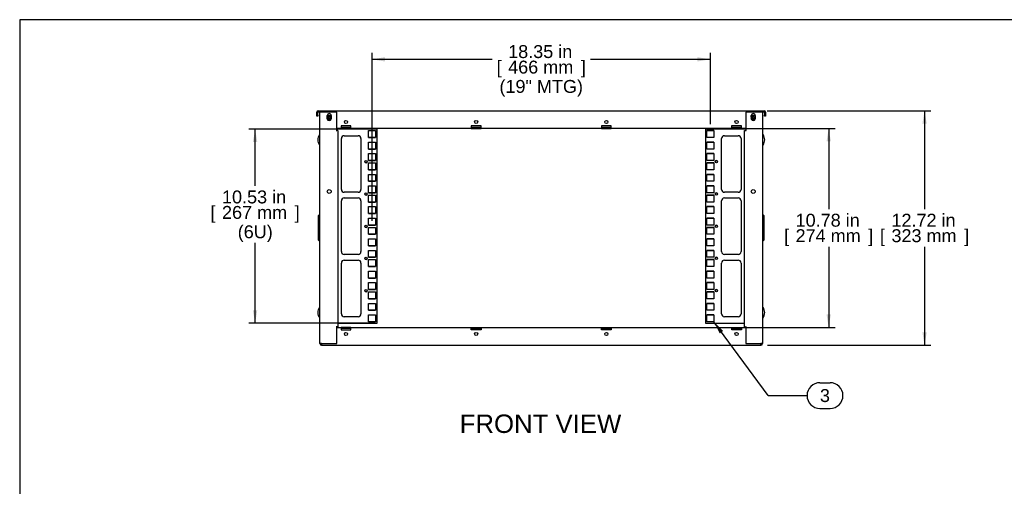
# Model space of a CAD drawing. Header units: inches. Extents: x 0 to 100, y 0 to 75.
# Tile 2 of 20: x 0 to 53, y 50 to 75. Entities that reach past the tile are written whole.
import ezdxf
from ezdxf.enums import TextEntityAlignment as Align

# ---------------------------------------------------------------- set-up
doc = ezdxf.new("R2010")
doc.units = ezdxf.units.IN
doc.header["$MEASUREMENT"] = 0
for name, color, linetype in [('COM57176-26', 7, 'Continuous'), ('COM57177-2', 7, 'Continuous'), ('COM57179-6S', 7, 'Continuous'), ('Default', 7, 'Continuous'), ('HAN13044', 7, 'Continuous'), ('SCS19417', 7, 'Continuous'), ('SCS19496', 7, 'Continuous')]:
    doc.layers.add(name, color=color, linetype=linetype)
doc.styles.add('SEACAD_Arial', font='arial.ttf')
doc.dimstyles.new('WEB', dxfattribs={"dimtxt": 0.7, "dimasz": 0.7, "dimexe": 0.35, "dimexo": 0.35, "dimgap": 0.175, "dimtad": 0, "dimtih": 1, "dimtoh": 1, "dimzin": 4, "dimdsep": 46, "dimtxsty": 'SEACAD_Arial', "dimblk1": '_SE_FILLED', "dimblk2": '_SE_FILLED', "dimsah": 1, "dimcen": 0.35, "dimadec": 0, "dimazin": 0, "dimtfac": 0.8, "dimtdec": 0, "dimtofl": 0, "dimtmove": 0, "dimatfit": 3, "dimfxl": 1, "dimtolj": 1, "dimtzin": 4, "dimarcsym": 0})

# ---------------------------------------------------------------- blocks, each defined once
blk = doc.blocks.new('SEANNOT_GROUP3')
at = {"layer": 'Default', "linetype": 'Continuous'}
blk.add_hatch(color=7, dxfattribs=at).paths.add_polyline_path([(38.16, 58.052), (37.651, 58.546), (37.973, 57.914)])
at = {"layer": 'Default', "color": 7, "linetype": 'Continuous'}
for p, q in [((43.405, 55.244), (43.953, 55.244)), ((40.605, 54.544), (42.705, 54.544)), ((43.405, 53.844), (43.953, 53.844))]:
    blk.add_line(p, q, dxfattribs=at)
blk.add_lwpolyline([(40.605, 54.544), (37.651, 58.546)], dxfattribs=at)
for centre, start, end in [((43.405, 54.544), 90, 270), ((43.953, 54.544), 270, 90)]:
    blk.add_arc(centre, 0.7, start, end, dxfattribs=at)
at = {"layer": 'Default', "color": 7, "linetype": 'Continuous', "style": 'SEACAD_Arial'}
blk.add_text('3', height=0.7, dxfattribs=at).set_placement((43.405, 54.894), align=Align.TOP_LEFT)
blk = doc.blocks.new('SE3')
at = {"layer": 'COM57176-26', "color": 7, "linetype": 'Continuous'}
for p, q in [((16.288, 57.363), (16.288, 69.927)), ((16.374, 69.927), (16.288, 69.927)), ((17.2, 69.927), (16.374, 69.927)), ((16.679, 69.676), (16.679, 69.731)), ((16.897, 69.731), (16.897, 69.676)), ((17.2, 68.927), (17.2, 69.927)), ((40.202, 69.927), (39.376, 69.927)), ((39.376, 69.927), (39.376, 68.927)), ((39.679, 69.676), (39.679, 69.731)), ((39.897, 69.731), (39.897, 69.676)), ((40.288, 69.927), (40.202, 69.927)), ((40.288, 69.927), (40.288, 57.363)), ((17.171, 68.927), (17.171, 68.927)), ((17.171, 68.927), (17.2, 68.927)), ((17.257, 68.927), (17.171, 68.927)), ((17.257, 68.927), (17.257, 58.277)), ((39.319, 68.927), (39.405, 68.927)), ((39.319, 58.277), (39.319, 68.927)), ((39.405, 68.927), (39.376, 68.927)), ((39.405, 68.927), (39.405, 68.927)), ((17.171, 58.277), (17.2, 58.277)), ((17.171, 58.277), (17.171, 58.277)), ((17.257, 58.277), (17.171, 58.277)), ((17.2, 57.363), (17.2, 58.277)), ((17.2, 58.246), (17.429, 58.246)), ((17.96, 58.246), (17.429, 58.246)), ((17.429, 58.246), (17.429, 58.16)), ((17.96, 58.246), (24.492, 58.246)), ((17.96, 58.16), (17.96, 58.246)), ((24.492, 58.16), (24.492, 58.246)), ((24.492, 58.246), (25.023, 58.246)), ((25.023, 58.246), (31.554, 58.246)), ((25.023, 58.246), (25.023, 58.16)), ((31.554, 58.16), (31.554, 58.246)), ((31.554, 58.246), (32.085, 58.246)), ((32.085, 58.246), (38.617, 58.246)), ((32.085, 58.246), (32.085, 58.16)), ((38.617, 58.16), (38.617, 58.246)), ((38.617, 58.246), (39.148, 58.246)), ((39.148, 58.246), (39.376, 58.246)), ((39.148, 58.246), (39.148, 58.16)), ((39.319, 58.277), (39.405, 58.277)), ((39.376, 58.277), (39.376, 57.363)), ((39.405, 58.277), (39.376, 58.277)), ((39.405, 58.277), (39.405, 58.277)), ((17.96, 58.189), (17.429, 58.189)), ((17.429, 58.16), (17.429, 58.106)), ((17.429, 58.106), (17.96, 58.106)), ((17.96, 58.106), (17.96, 58.16)), ((24.492, 58.189), (25.023, 58.189)), ((24.492, 58.106), (24.492, 58.16)), ((25.023, 58.106), (24.492, 58.106)), ((25.023, 58.16), (25.023, 58.106)), ((31.554, 58.189), (32.085, 58.189)), ((31.554, 58.106), (31.554, 58.16)), ((32.085, 58.106), (31.554, 58.106)), ((32.085, 58.16), (32.085, 58.106)), ((38.617, 58.189), (39.148, 58.189)), ((38.617, 58.106), (38.617, 58.16)), ((39.148, 58.106), (38.617, 58.106)), ((39.148, 58.16), (39.148, 58.106)), ((16.374, 57.363), (16.288, 57.363)), ((16.374, 57.363), (16.374, 57.277)), ((16.374, 57.363), (17.2, 57.363)), ((16.374, 57.277), (40.202, 57.277)), ((39.376, 57.363), (40.202, 57.363)), ((40.202, 57.277), (40.202, 57.363)), ((40.288, 57.363), (40.202, 57.363))]:
    blk.add_line(p, q, dxfattribs=at)
for centre, radius in [((16.788, 65.615), 0.106), ((39.788, 65.615), 0.106), ((17.695, 57.888), 0.085), ((24.757, 57.888), 0.085), ((31.82, 57.888), 0.085), ((38.882, 57.888), 0.085)]:
    blk.add_circle(centre, radius, dxfattribs=at)
for centre, radius, start, end in [((16.788, 69.731), 0.109, 0, 180), ((16.788, 69.574), 0.109, 193.3449, 346.6551), ((39.788, 69.731), 0.109, 0, 180), ((39.788, 69.574), 0.109, 193.3449, 346.6551), ((16.374, 57.363), 0.086, 180, 270), ((16.374, 57.363), 0.029, 180, 270), ((40.202, 57.363), 0.086, 270, 0), ((40.202, 57.363), 0.029, 270, 0)]:
    blk.add_arc(centre, radius, start, end, dxfattribs=at)
at = {"layer": 'COM57177-2', "color": 7, "linetype": 'Continuous'}
for p, q in [((16.202, 69.999), (16.338, 69.999)), ((16.338, 69.999), (16.384, 69.999)), ((16.384, 69.927), (16.384, 69.999)), ((16.384, 69.999), (40.192, 69.999)), ((40.192, 69.999), (40.192, 69.927)), ((40.192, 69.999), (40.239, 69.999)), ((40.239, 69.999), (40.374, 69.999)), ((16.116, 69.762), (16.116, 69.913)), ((16.116, 69.699), (16.116, 69.762)), ((16.173, 69.699), (16.116, 69.699)), ((16.173, 69.762), (16.173, 69.913)), ((16.173, 69.762), (16.173, 69.699)), ((16.202, 69.942), (16.338, 69.942)), ((16.384, 69.942), (16.338, 69.942)), ((40.239, 69.942), (40.192, 69.942)), ((40.239, 69.942), (40.374, 69.942)), ((40.403, 69.913), (40.403, 69.762)), ((40.403, 69.699), (40.403, 69.762)), ((40.46, 69.699), (40.403, 69.699)), ((40.46, 69.913), (40.46, 69.762)), ((40.46, 69.762), (40.46, 69.699)), ((17.429, 69.03), (17.2, 69.03)), ((17.96, 69.17), (17.429, 69.17)), ((17.429, 69.17), (17.429, 69.116)), ((17.429, 69.116), (17.429, 69.03)), ((17.96, 69.087), (17.429, 69.087)), ((17.429, 69.03), (17.96, 69.03)), ((17.96, 69.116), (17.96, 69.17)), ((17.96, 69.03), (17.96, 69.116)), ((24.491, 69.03), (17.96, 69.03)), ((25.023, 69.17), (24.491, 69.17)), ((24.491, 69.17), (24.491, 69.116)), ((24.491, 69.116), (24.491, 69.03)), ((25.023, 69.087), (24.491, 69.087)), ((24.491, 69.03), (25.023, 69.03)), ((25.023, 69.116), (25.023, 69.17)), ((25.023, 69.03), (25.023, 69.116)), ((31.554, 69.03), (25.023, 69.03)), ((32.085, 69.17), (31.554, 69.17)), ((31.554, 69.17), (31.554, 69.116)), ((31.554, 69.116), (31.554, 69.03)), ((32.085, 69.087), (31.554, 69.087)), ((31.554, 69.03), (32.085, 69.03)), ((32.085, 69.116), (32.085, 69.17)), ((32.085, 69.03), (32.085, 69.116)), ((38.616, 69.03), (32.085, 69.03)), ((39.148, 69.17), (38.616, 69.17)), ((38.616, 69.17), (38.616, 69.116)), ((38.616, 69.116), (38.616, 69.03)), ((39.148, 69.087), (38.616, 69.087)), ((38.616, 69.03), (39.148, 69.03)), ((39.148, 69.116), (39.148, 69.17)), ((39.148, 69.03), (39.148, 69.116)), ((39.376, 69.03), (39.148, 69.03))]:
    blk.add_line(p, q, dxfattribs=at)
for centre in [(17.694, 69.388), (24.757, 69.388), (31.819, 69.388), (38.882, 69.388)]:
    blk.add_circle(centre, 0.085, dxfattribs=at)
for centre, radius, start, end in [((16.202, 69.913), 0.086, 90, 180), ((40.374, 69.913), 0.086, 0, 90), ((16.202, 69.913), 0.029, 90, 180), ((40.374, 69.913), 0.029, 0, 90)]:
    blk.add_arc(centre, radius, start, end, dxfattribs=at)
at = {"layer": 'COM57179-6S', "color": 7, "linetype": 'Continuous'}
for p, q in [((19.383, 68.999), (17.2, 68.999)), ((18.926, 68.545), (18.926, 68.92)), ((18.926, 68.92), (19.301, 68.92)), ((19.301, 68.92), (19.301, 68.545)), ((19.383, 58.468), (19.383, 68.999)), ((39.376, 68.999), (37.193, 68.999)), ((37.193, 68.999), (37.193, 58.468)), ((37.276, 68.546), (37.276, 68.921)), ((37.276, 68.921), (37.651, 68.921)), ((37.651, 68.92), (37.276, 68.92)), ((37.651, 68.921), (37.651, 68.546)), ((17.448, 65.73), (17.448, 68.486)), ((17.605, 68.643), (18.351, 68.643)), ((18.508, 68.486), (18.508, 65.73)), ((18.926, 68.546), (19.301, 68.546)), ((19.301, 68.545), (18.926, 68.545)), ((37.651, 68.546), (37.276, 68.546)), ((38.068, 65.73), (38.068, 68.486)), ((38.225, 68.643), (38.971, 68.643)), ((39.128, 68.486), (39.128, 65.73)), ((18.926, 67.92), (18.926, 68.295)), ((18.926, 68.295), (19.301, 68.295)), ((18.926, 67.921), (19.301, 67.921)), ((19.301, 67.92), (18.926, 67.92)), ((19.301, 68.295), (19.301, 67.92)), ((37.276, 67.921), (37.276, 68.296)), ((37.276, 68.296), (37.651, 68.296)), ((37.651, 68.295), (37.276, 68.295)), ((37.651, 67.921), (37.276, 67.921)), ((37.651, 68.296), (37.651, 67.921)), ((18.926, 67.295), (18.926, 67.67)), ((18.926, 67.67), (19.301, 67.67)), ((18.926, 67.296), (19.301, 67.296)), ((19.301, 67.295), (18.926, 67.295)), ((19.301, 67.67), (19.301, 67.295)), ((37.276, 67.296), (37.276, 67.671)), ((37.276, 67.671), (37.651, 67.671)), ((37.651, 67.67), (37.276, 67.67)), ((37.651, 67.296), (37.276, 67.296)), ((37.651, 67.671), (37.651, 67.296)), ((18.926, 66.795), (18.926, 67.17)), ((18.926, 67.17), (19.301, 67.17)), ((18.926, 66.796), (19.301, 66.796)), ((19.301, 66.795), (18.926, 66.795)), ((19.301, 67.17), (19.301, 66.795)), ((37.276, 66.796), (37.276, 67.171)), ((37.276, 67.171), (37.651, 67.171)), ((37.651, 67.17), (37.276, 67.17)), ((37.651, 66.796), (37.276, 66.796)), ((37.651, 67.171), (37.651, 66.796)), ((18.926, 66.17), (18.926, 66.545)), ((18.926, 66.545), (19.301, 66.545)), ((19.301, 66.545), (19.301, 66.17)), ((37.276, 66.171), (37.276, 66.546)), ((37.276, 66.546), (37.651, 66.546)), ((37.651, 66.545), (37.276, 66.545)), ((37.651, 66.546), (37.651, 66.171)), ((18.926, 66.171), (19.301, 66.171)), ((19.301, 66.17), (18.926, 66.17)), ((18.926, 65.545), (18.926, 65.92)), ((18.926, 65.92), (19.301, 65.92)), ((19.301, 65.92), (19.301, 65.545)), ((37.651, 66.171), (37.276, 66.171)), ((37.276, 65.546), (37.276, 65.921)), ((37.276, 65.921), (37.651, 65.921)), ((37.651, 65.92), (37.276, 65.92)), ((37.651, 65.921), (37.651, 65.546)), ((18.351, 65.573), (17.605, 65.573)), ((17.605, 65.268), (18.351, 65.268)), ((18.926, 65.546), (19.301, 65.546)), ((19.301, 65.545), (18.926, 65.545)), ((18.926, 65.045), (18.926, 65.42)), ((18.926, 65.42), (19.301, 65.42)), ((19.301, 65.42), (19.301, 65.045)), ((37.651, 65.546), (37.276, 65.546)), ((37.276, 65.046), (37.276, 65.421)), ((37.276, 65.421), (37.651, 65.421)), ((37.651, 65.42), (37.276, 65.42)), ((37.651, 65.421), (37.651, 65.046)), ((38.971, 65.573), (38.225, 65.573)), ((38.225, 65.268), (38.971, 65.268)), ((17.448, 62.355), (17.448, 65.111)), ((18.508, 65.111), (18.508, 62.355)), ((18.926, 65.046), (19.301, 65.046)), ((19.301, 65.045), (18.926, 65.045)), ((18.926, 64.42), (18.926, 64.795)), ((18.926, 64.795), (19.301, 64.795)), ((19.301, 64.795), (19.301, 64.42)), ((37.651, 65.046), (37.276, 65.046)), ((37.276, 64.421), (37.276, 64.796)), ((37.276, 64.796), (37.651, 64.796)), ((37.651, 64.795), (37.276, 64.795)), ((37.651, 64.796), (37.651, 64.421)), ((38.068, 62.355), (38.068, 65.111)), ((39.128, 65.111), (39.128, 62.355)), ((18.926, 64.421), (19.301, 64.421)), ((19.301, 64.42), (18.926, 64.42)), ((18.926, 63.795), (18.926, 64.17)), ((18.926, 64.17), (19.301, 64.17)), ((19.301, 64.17), (19.301, 63.795)), ((37.651, 64.421), (37.276, 64.421)), ((37.276, 63.796), (37.276, 64.171)), ((37.276, 64.171), (37.651, 64.171)), ((37.651, 64.17), (37.276, 64.17)), ((37.651, 64.171), (37.651, 63.796)), ((18.926, 63.796), (19.301, 63.796)), ((19.301, 63.795), (18.926, 63.795)), ((18.926, 63.295), (18.926, 63.67)), ((18.926, 63.67), (19.301, 63.67)), ((19.301, 63.67), (19.301, 63.295)), ((37.651, 63.796), (37.276, 63.796)), ((37.276, 63.296), (37.276, 63.671)), ((37.276, 63.671), (37.651, 63.671)), ((37.651, 63.67), (37.276, 63.67)), ((37.651, 63.671), (37.651, 63.296)), ((18.926, 63.296), (19.301, 63.296)), ((19.301, 63.295), (18.926, 63.295)), ((18.926, 62.67), (18.926, 63.045)), ((18.926, 63.045), (19.301, 63.045)), ((19.301, 63.045), (19.301, 62.67)), ((37.651, 63.296), (37.276, 63.296)), ((37.276, 62.671), (37.276, 63.046)), ((37.276, 63.046), (37.651, 63.046)), ((37.651, 63.045), (37.276, 63.045)), ((37.651, 63.046), (37.651, 62.671)), ((18.926, 62.671), (19.301, 62.671)), ((19.301, 62.67), (18.926, 62.67)), ((37.651, 62.671), (37.276, 62.671)), ((18.351, 62.198), (17.605, 62.198)), ((18.926, 62.045), (18.926, 62.42)), ((18.926, 62.42), (19.301, 62.42)), ((18.926, 62.046), (19.301, 62.046)), ((19.301, 62.045), (18.926, 62.045)), ((19.301, 62.42), (19.301, 62.045)), ((37.276, 62.046), (37.276, 62.421)), ((37.276, 62.421), (37.651, 62.421)), ((37.651, 62.42), (37.276, 62.42)), ((37.651, 62.046), (37.276, 62.046)), ((37.651, 62.421), (37.651, 62.046)), ((38.971, 62.198), (38.225, 62.198)), ((17.448, 58.98), (17.448, 61.736)), ((17.605, 61.893), (18.351, 61.893)), ((18.508, 61.736), (18.508, 58.98)), ((18.926, 61.545), (18.926, 61.92)), ((18.926, 61.92), (19.301, 61.92)), ((18.926, 61.546), (19.301, 61.546)), ((19.301, 61.545), (18.926, 61.545)), ((19.301, 61.92), (19.301, 61.545)), ((37.276, 61.546), (37.276, 61.921)), ((37.276, 61.921), (37.651, 61.921)), ((37.651, 61.92), (37.276, 61.92)), ((37.651, 61.546), (37.276, 61.546)), ((37.651, 61.921), (37.651, 61.546)), ((38.068, 58.98), (38.068, 61.736)), ((38.225, 61.893), (38.971, 61.893)), ((39.128, 61.736), (39.128, 58.98)), ((18.926, 60.92), (18.926, 61.295)), ((18.926, 61.295), (19.301, 61.295)), ((18.926, 60.921), (19.301, 60.921)), ((19.301, 60.92), (18.926, 60.92)), ((19.301, 61.295), (19.301, 60.92)), ((37.276, 60.921), (37.276, 61.296)), ((37.276, 61.296), (37.651, 61.296)), ((37.651, 61.295), (37.276, 61.295)), ((37.651, 60.921), (37.276, 60.921)), ((37.651, 61.296), (37.651, 60.921)), ((18.926, 60.295), (18.926, 60.67)), ((18.926, 60.67), (19.301, 60.67)), ((19.301, 60.67), (19.301, 60.295)), ((37.276, 60.296), (37.276, 60.671)), ((37.276, 60.671), (37.651, 60.671)), ((37.651, 60.67), (37.276, 60.67)), ((37.651, 60.671), (37.651, 60.296)), ((18.926, 60.296), (19.301, 60.296)), ((19.301, 60.295), (18.926, 60.295)), ((18.926, 59.795), (18.926, 60.17)), ((18.926, 60.17), (19.301, 60.17)), ((19.301, 60.17), (19.301, 59.795)), ((37.651, 60.296), (37.276, 60.296)), ((37.276, 59.796), (37.276, 60.171)), ((37.276, 60.171), (37.651, 60.171)), ((37.651, 60.17), (37.276, 60.17)), ((37.651, 60.171), (37.651, 59.796)), ((18.926, 59.796), (19.301, 59.796)), ((19.301, 59.795), (18.926, 59.795)), ((18.926, 59.17), (18.926, 59.545)), ((18.926, 59.545), (19.301, 59.545)), ((19.301, 59.545), (19.301, 59.17)), ((37.651, 59.796), (37.276, 59.796)), ((37.276, 59.171), (37.276, 59.546)), ((37.276, 59.546), (37.651, 59.546)), ((37.651, 59.545), (37.276, 59.545)), ((37.651, 59.546), (37.651, 59.171)), ((18.351, 58.823), (17.605, 58.823)), ((18.926, 59.171), (19.301, 59.171)), ((19.301, 59.17), (18.926, 59.17)), ((18.926, 58.545), (18.926, 58.92)), ((18.926, 58.92), (19.301, 58.92)), ((19.301, 58.92), (19.301, 58.545)), ((37.651, 59.171), (37.276, 59.171)), ((37.276, 58.546), (37.276, 58.921)), ((37.276, 58.921), (37.651, 58.921)), ((37.651, 58.92), (37.276, 58.92)), ((37.651, 58.921), (37.651, 58.546)), ((38.971, 58.823), (38.225, 58.823)), ((17.257, 58.468), (19.383, 58.468)), ((18.926, 58.546), (19.301, 58.546)), ((19.301, 58.545), (18.926, 58.545)), ((37.193, 58.468), (39.319, 58.468)), ((37.651, 58.546), (37.276, 58.546))]:
    blk.add_line(p, q, dxfattribs=at)
for centre in [(18.786, 67.233), (37.791, 67.234), (18.786, 65.483), (37.791, 65.484), (18.786, 63.733), (37.791, 63.734), (18.786, 61.983), (37.791, 61.984), (18.786, 60.233), (37.791, 60.234)]:
    blk.add_circle(centre, 0.0625, dxfattribs=at)
for centre, radius, start, end in [((17.605, 68.486), 0.157, 90, 180), ((18.351, 68.486), 0.157, 0, 90), ((38.225, 68.486), 0.157, 90, 180), ((38.971, 68.486), 0.157, 0, 90), ((37.791, 67.233), 0.0625, 0.4584, 180), ((18.786, 67.234), 0.0625, 180.4584, 0), ((17.605, 65.73), 0.157, 180, 270), ((18.351, 65.73), 0.157, 270, 0), ((38.225, 65.73), 0.157, 180, 270), ((38.971, 65.73), 0.157, 270, 0), ((17.605, 65.111), 0.157, 90, 180), ((18.351, 65.111), 0.157, 0, 90), ((18.786, 65.484), 0.0625, 180.4584, 0), ((37.791, 65.483), 0.0625, 0.4583, 180), ((38.225, 65.111), 0.157, 90, 180), ((38.971, 65.111), 0.157, 0, 90), ((18.786, 63.734), 0.0625, 180.4584, 0), ((37.791, 63.733), 0.0625, 0.4584, 180), ((17.605, 62.355), 0.157, 180, 270), ((18.351, 62.355), 0.157, 270, 0), ((18.786, 61.984), 0.0625, 180.4584, 0), ((37.791, 61.983), 0.0625, 0.4584, 180), ((38.225, 62.355), 0.157, 180, 270), ((38.971, 62.355), 0.157, 270, 0), ((17.605, 61.736), 0.157, 90, 180), ((18.351, 61.736), 0.157, 0, 90), ((38.225, 61.736), 0.157, 90, 180), ((38.971, 61.736), 0.157, 0, 90), ((18.786, 60.234), 0.0625, 180.4583, 0), ((37.791, 60.233), 0.0625, 0.4585, 180), ((17.605, 58.98), 0.157, 180, 270), ((18.351, 58.98), 0.157, 270, 0), ((38.225, 58.98), 0.157, 180, 270), ((38.971, 58.98), 0.157, 270, 0)]:
    blk.add_arc(centre, radius, start, end, dxfattribs=at)
at = {"layer": 'HAN13044', "color": 7, "linetype": 'Continuous'}
for p, q in [((16.213, 64.306), (16.251, 64.344)), ((16.213, 62.984), (16.213, 64.306)), ((16.251, 64.344), (16.288, 64.344)), ((16.251, 64.344), (16.251, 62.946)), ((40.288, 64.344), (40.325, 64.344)), ((40.325, 62.946), (40.325, 64.344)), ((40.363, 64.306), (40.325, 64.344)), ((40.363, 64.306), (40.363, 62.984)), ((16.251, 62.946), (16.213, 62.984)), ((16.288, 62.946), (16.251, 62.946)), ((40.288, 62.946), (40.325, 62.946)), ((40.325, 62.946), (40.363, 62.984))]:
    blk.add_line(p, q, dxfattribs=at)
at = {"layer": 'SCS19417', "color": 7, "linetype": 'Continuous'}
for p, q in [((16.77, 69.642), (16.67, 69.642)), ((16.67, 69.588), (16.77, 69.588)), ((16.715, 69.601), (16.715, 69.628)), ((16.715, 69.628), (16.77, 69.628)), ((16.77, 69.601), (16.715, 69.601)), ((16.807, 69.702), (16.77, 69.702)), ((16.77, 69.702), (16.77, 69.642)), ((16.77, 69.628), (16.77, 69.642)), ((16.77, 69.588), (16.77, 69.601)), ((16.77, 69.588), (16.77, 69.527)), ((16.77, 69.527), (16.807, 69.527)), ((16.807, 69.642), (16.807, 69.702)), ((16.907, 69.642), (16.807, 69.642)), ((16.807, 69.642), (16.807, 69.628)), ((16.807, 69.628), (16.861, 69.628)), ((16.861, 69.601), (16.807, 69.601)), ((16.807, 69.601), (16.807, 69.588)), ((16.807, 69.588), (16.907, 69.588)), ((16.807, 69.527), (16.807, 69.588)), ((16.861, 69.628), (16.861, 69.601)), ((39.77, 69.642), (39.67, 69.642)), ((39.67, 69.588), (39.77, 69.588)), ((39.715, 69.601), (39.715, 69.628)), ((39.715, 69.628), (39.77, 69.628)), ((39.77, 69.601), (39.715, 69.601)), ((39.807, 69.702), (39.77, 69.702)), ((39.77, 69.702), (39.77, 69.642)), ((39.77, 69.628), (39.77, 69.642)), ((39.77, 69.588), (39.77, 69.601)), ((39.77, 69.588), (39.77, 69.527)), ((39.77, 69.527), (39.807, 69.527)), ((39.807, 69.642), (39.807, 69.702)), ((39.907, 69.642), (39.807, 69.642)), ((39.807, 69.642), (39.807, 69.628)), ((39.807, 69.628), (39.861, 69.628)), ((39.861, 69.601), (39.807, 69.601)), ((39.807, 69.601), (39.807, 69.588)), ((39.807, 69.588), (39.907, 69.588)), ((39.807, 69.527), (39.807, 69.588)), ((39.861, 69.628), (39.861, 69.601))]:
    blk.add_line(p, q, dxfattribs=at)
for centre, start, end in [((16.788, 69.615), 167.5258, 192.4742), ((16.788, 69.615), 12.4742, 167.5258), ((16.788, 69.615), 192.4742, 347.5258), ((16.788, 69.615), 347.5258, 12.4742), ((39.788, 69.615), 167.5258, 192.4742), ((39.788, 69.615), 12.4742, 167.5258), ((39.788, 69.615), 192.4742, 347.5258), ((39.788, 69.615), 347.5258, 12.4742)]:
    blk.add_arc(centre, 0.125, start, end, dxfattribs=at)
at = {"layer": 'SCS19496', "color": 7, "linetype": 'Continuous'}
for p, q in [((16.278, 68.711), (16.266, 68.711)), ((40.311, 68.711), (40.298, 68.711)), ((16.266, 68.131), (16.278, 68.131)), ((40.298, 68.131), (40.311, 68.131)), ((16.278, 59.336), (16.266, 59.336)), ((40.311, 59.336), (40.298, 59.336)), ((16.266, 58.756), (16.278, 58.756)), ((40.298, 58.756), (40.311, 58.756))]:
    blk.add_line(p, q, dxfattribs=at)
for centre, radius, start, end in [((16.697, 68.403), 0.534, 145.3645, 178.1109), ((16.697, 68.439), 0.534, 181.8891, 214.6355), ((16.266, 68.701), 0.01, 90, 145.3645), ((16.278, 68.701), 0.01, 0, 90), ((40.298, 68.701), 0.01, 90, 180), ((40.311, 68.701), 0.01, 34.6355, 90), ((39.88, 68.403), 0.534, 1.8891, 34.6355), ((39.88, 68.439), 0.534, 325.3645, 358.1109), ((16.266, 68.141), 0.01, 214.6355, 270), ((16.278, 68.141), 0.01, 270, 0), ((40.298, 68.141), 0.01, 180, 270), ((40.311, 68.141), 0.01, 270, 325.3645), ((16.697, 59.028), 0.534, 145.3645, 178.1109), ((16.266, 59.326), 0.01, 90, 145.3645), ((16.278, 59.326), 0.01, 0, 90), ((40.298, 59.326), 0.01, 90, 180), ((40.311, 59.326), 0.01, 34.6355, 90), ((39.88, 59.028), 0.534, 1.8891, 34.6355), ((16.697, 59.064), 0.534, 181.8891, 214.6355), ((16.266, 58.766), 0.01, 214.6355, 270), ((16.278, 58.766), 0.01, 270, 0), ((40.298, 58.766), 0.01, 180, 270), ((40.311, 58.766), 0.01, 270, 325.3645), ((39.88, 59.064), 0.534, 325.3645, 358.1109)]:
    blk.add_arc(centre, radius, start, end, dxfattribs=at)
blk = doc.blocks.new('DMBLK127')
at = {"layer": 'Default', "linetype": 'Continuous', "transparency": 16777216}
for points in [[(43.995, 68.33), (43.878, 69.03), (43.762, 68.33)], [(43.995, 58.946), (43.762, 58.946), (43.878, 58.246)]]:
    blk.add_hatch(color=7, dxfattribs=at).paths.add_polyline_path(points)
at = {"layer": 'Default', "color": 7, "linetype": 'Continuous', "transparency": 16777216}
for p, q in [((38.966, 69.03), (44.228, 69.03)), ((43.878, 69.03), (43.878, 64.653)), ((43.878, 62.623), (43.878, 58.246)), ((35.701, 58.246), (44.228, 58.246))]:
    blk.add_line(p, q, dxfattribs=at)
at = {"layer": 'Default', "color": 7, "linetype": 'Continuous', "transparency": 16777216, "style": 'SEACAD_Arial'}
for s, p in [('10.78 in', (42.083, 64.408)), ('[', (41.459, 63.568)), ('274 mm', (42.083, 63.568)), (']', (46.024, 63.568))]:
    blk.add_text(s, height=0.7, dxfattribs=at).set_placement(p, align=Align.TOP_LEFT)
blk = doc.blocks.new('_SE_FILLED')
at = {"color": 0}
blk.add_line((0, 0), (-1, 0), dxfattribs=at)
blk.add_solid([(0, 0), (-1, -0.1665), (-1, 0.1665), (0, 0)], dxfattribs=at)
blk = doc.blocks.new('DMBLK128')
at = {"layer": 'Default', "linetype": 'Continuous', "transparency": 16777216}
for points in [[(49.195, 69.299), (49.078, 69.999), (48.962, 69.299)], [(49.195, 57.977), (48.962, 57.977), (49.078, 57.277)]]:
    blk.add_hatch(color=7, dxfattribs=at).paths.add_polyline_path(points)
at = {"layer": 'Default', "color": 7, "linetype": 'Continuous', "transparency": 16777216}
for p, q in [((40.542, 69.999), (49.428, 69.999)), ((49.078, 69.999), (49.078, 64.653)), ((49.078, 62.623), (49.078, 57.277)), ((40.552, 57.277), (49.428, 57.277))]:
    blk.add_line(p, q, dxfattribs=at)
at = {"layer": 'Default', "color": 7, "linetype": 'Continuous', "transparency": 16777216, "style": 'SEACAD_Arial'}
for s, p in [('12.72 in', (47.283, 64.408)), ('[', (46.659, 63.568)), ('323 mm', (47.283, 63.568)), (']', (51.224, 63.568))]:
    blk.add_text(s, height=0.7, dxfattribs=at).set_placement(p, align=Align.TOP_LEFT)
blk = doc.blocks.new('DMBLK129')
at = {"layer": 'Default', "linetype": 'Continuous', "transparency": 16777216}
for points in [[(19.813, 72.903), (19.113, 72.787), (19.813, 72.67)], [(36.763, 72.903), (36.763, 72.67), (37.463, 72.787)]]:
    blk.add_hatch(color=7, dxfattribs=at).paths.add_polyline_path(points)
at = {"layer": 'Default', "color": 7, "linetype": 'Continuous', "transparency": 16777216}
for p, q in [((19.113, 64.02), (19.113, 73.137)), ((19.113, 72.787), (25.624, 72.787)), ((30.953, 72.787), (37.463, 72.787)), ((37.463, 69.271), (37.463, 73.137))]:
    blk.add_line(p, q, dxfattribs=at)
at = {"layer": 'Default', "color": 7, "linetype": 'Continuous', "transparency": 16777216, "style": 'SEACAD_Arial'}
for s, p in [('18.35 in', (26.493, 73.557)), ('[', (25.869, 72.717)), ('466 mm', (26.493, 72.717)), (']', (30.434, 72.717)), ('(19" MTG)', (26.021, 71.667))]:
    blk.add_text(s, height=0.7, dxfattribs=at).set_placement(p, align=Align.TOP_LEFT)
blk = doc.blocks.new('DMBLK130')
at = {"layer": 'Default', "linetype": 'Continuous', "transparency": 16777216}
for points in [[(12.652, 68.299), (12.885, 68.299), (12.769, 68.999)], [(12.652, 59.168), (12.769, 58.468), (12.885, 59.168)]]:
    blk.add_hatch(color=7, dxfattribs=at).paths.add_polyline_path(points)
at = {"layer": 'Default', "color": 7, "linetype": 'Continuous', "transparency": 16777216}
for p, q in [((19.033, 68.999), (12.419, 68.999)), ((12.769, 65.916), (12.769, 68.999)), ((12.769, 58.468), (12.769, 62.836)), ((19.033, 58.468), (12.419, 58.468))]:
    blk.add_line(p, q, dxfattribs=at)
at = {"layer": 'Default', "color": 7, "linetype": 'Continuous', "transparency": 16777216, "style": 'SEACAD_Arial'}
for s, p in [('10.53 in', (10.973, 65.671)), ('[', (10.349, 64.831)), ('267 mm', (10.973, 64.831)), (']', (14.914, 64.831)), ('(6U)', (11.825, 63.781))]:
    blk.add_text(s, height=0.7, dxfattribs=at).set_placement(p, align=Align.TOP_LEFT)

msp = doc.modelspace()

# ---------------------------------------------------------------- linework, layer by layer
at = {"layer": 'Default', "color": 7, "linetype": 'Continuous'}
for p, q in [((99.937, 74.937), (0, 74.937)), ((0, 74.937), (0, 0))]:
    msp.add_line(p, q, dxfattribs=at)

# ---------------------------------------------------------------- block references
at = {"layer": 'Default'}
for name in ['SE3', 'SEANNOT_GROUP3']:
    msp.add_blockref(name, (0, 0), dxfattribs=at)

# ---------------------------------------------------------------- texts
at = {"layer": 'Default', "color": 7, "linetype": 'Continuous', "style": 'SEACAD_Arial'}
msp.add_text('FRONT VIEW', height=1, dxfattribs=at).set_placement((23.864, 53.517), align=Align.TOP_LEFT)

# ---------------------------------------------------------------- dimensions: what is measured, and where the dimension line sits
at = {"layer": 'Default', "color": 7, "linetype": 'Continuous'}
dim = msp.add_linear_dim(base=(37.463, 72.787), p1=(19.113, 63.67), p2=(37.463, 68.921), text='\\A1;<>\\P(19" MTG)', dimstyle='WEB', override={"dimpost": '\\X'}, dxfattribs=at)
dim.commit()
dim.dimension.update_dxf_attribs({"geometry": 'DMBLK129', "text_midpoint": (28.288, 72.787), "dimtype": 160})
for base, p1, p2, angle, text, picture, middle, dimtype in [((49.078, 69.999), (40.192, 69.999), (40.202, 57.277), 270.045, '\\A1;<>', 'DMBLK128', (49.078, 63.638), 161), ((12.769, 58.468), (19.383, 58.468), (19.383, 68.999), 90, '\\A1;<>\\P(6U)', 'DMBLK130', (12.769, 64.901), 161), ((43.878, 58.246), (38.616, 69.03), (35.351, 58.246), 90, '\\A1;<>', 'DMBLK127', (43.878, 63.638), 160)]:
    dim = msp.add_linear_dim(base=base, p1=p1, p2=p2, angle=angle, text=text, dimstyle='WEB', override={"dimpost": '\\X'}, dxfattribs=at)
    dim.commit()
    dim.dimension.update_dxf_attribs({"geometry": picture, "text_midpoint": middle, "dimtype": dimtype})

doc.saveas('drawing.dxf')
